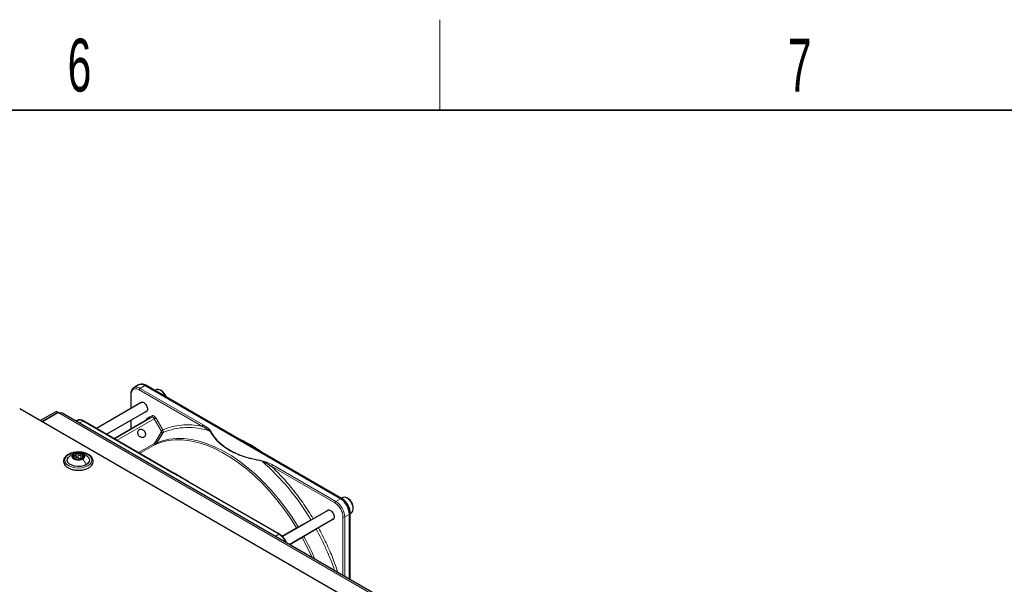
# Paper-space layout 'Blatt2' of a CAD drawing. Header units: millimetres. Extents: x 5 to 418, y 2 to 292.
# Tile 102 of 103: x 285 to 350, y 251 to 288. Entities that reach past the tile are written whole.
import ezdxf

# ---------------------------------------------------------------- set-up
doc = ezdxf.new("R2010")
doc.units = ezdxf.units.MM
doc.layers.add('SLD-0', color=7, linetype='Continuous')
doc.styles.add('SLDTEXTSTYLE0', font='TXT', dxfattribs={"width": 0.605})

psp = doc.layouts.new('Blatt2')

# ---------------------------------------------------------------- linework, layer by layer
at = {"color": 7, "linetype": 'Continuous', "lineweight": 25}
for p, q in [((292.52, 264.301), (292.207, 264.12)), ((292.207, 264.12), (292.221, 264.128)), ((292.592, 264.335), (292.547, 264.315)), ((305.912, 256.769), (292.937, 264.26)), ((305.977, 256.791), (293.002, 264.281)), ((293.681, 263.989), (293.595, 263.939)), ((294.02, 263.933), (293.973, 263.96)), ((292.698, 263.133), (289.733, 261.421)), ((292.01, 263.705), (292.01, 262.735)), ((342.386, 229.385), (284.639, 262.722)), ((285.994, 261.939), (287.055, 262.552)), ((286.112, 261.871), (287.173, 262.484)), ((287.184, 262.477), (286.124, 261.865)), ((287.173, 262.484), (287.055, 262.552)), ((287.173, 262.484), (287.173, 262.47)), ((287.29, 262.416), (287.184, 262.477)), ((290.4, 261.036), (293.094, 262.592)), ((343.554, 230.048), (287.457, 262.432)), ((288.436, 261.943), (288.37, 261.905)), ((294.883, 258.448), (288.893, 261.906)), ((293.226, 262.082), (290.908, 260.743)), ((292.01, 261.965), (292.01, 261.379)), ((294.125, 261.149), (293.716, 260.477)), ((288.271, 259.408), (288.271, 259.476)), ((288.375, 259.436), (288.375, 259.699)), ((288.784, 259.596), (288.784, 259.433)), ((295.886, 257.869), (294.877, 258.452)), ((301.869, 254.415), (295.879, 257.873)), ((306.055, 256.845), (305.969, 256.795)), ((306.394, 256.789), (306.347, 256.816)), ((305.073, 255.989), (302.07, 254.256)), ((306.759, 256.102), (306.759, 256.156)), ((302.512, 253.741), (305.469, 255.448)), ((306.501, 251.438), (306.501, 255.749)), ((306.55, 255.796), (306.545, 255.89)), ((306.552, 255.785), (306.639, 255.835)), ((306.552, 251.409), (306.552, 255.794))]:
    psp.add_line(p, q, dxfattribs=at)
at = {"color": 7, "linetype": 'Continuous', "lineweight": 18}
for p, q in [((296.753, 261.559), (292.564, 263.977)), ((292.623, 264.079), (292.937, 264.26)), ((296.812, 261.661), (292.623, 264.079)), ((292.937, 264.26), (292.98, 264.28)), ((292.98, 264.28), (305.955, 256.79)), ((292.034, 263.671), (292.034, 262.749)), ((343.388, 230.031), (287.29, 262.416)), ((288.614, 261.764), (288.852, 261.902)), ((288.852, 261.902), (294.841, 258.444)), ((290.925, 260.733), (293.398, 262.161)), ((293.56, 262.062), (291.091, 260.637)), ((292.034, 261.979), (292.034, 261.393)), ((293.087, 262.078), (293.244, 262.188)), ((293.398, 262.161), (293.226, 262.082)), ((293.244, 262.188), (293.417, 262.268)), ((294.021, 261.264), (293.56, 262.062)), ((293.66, 262.12), (294.121, 261.322)), ((293.593, 260.471), (294.024, 261.178)), ((292.508, 259.82), (293.532, 260.411)), ((293.613, 260.362), (292.591, 259.772)), ((293.716, 260.477), (293.694, 260.442)), ((288.24, 259.506), (288.24, 259.623)), ((288.252, 259.413), (288.252, 259.435)), ((288.516, 259.485), (288.516, 259.723)), ((288.701, 259.456), (288.701, 259.694)), ((288.853, 259.467), (288.853, 259.528)), ((305.54, 256.486), (301.351, 258.905)), ((305.599, 256.588), (301.41, 259.007)), ((295.838, 257.869), (301.828, 254.411)), ((305.912, 256.769), (305.599, 256.588)), ((305.955, 256.79), (305.912, 256.769)), ((303.113, 254.898), (303.951, 255.358)), ((304.098, 255.441), (304.226, 255.5)), ((306.07, 251.687), (306.07, 255.568)), ((306.188, 255.568), (306.501, 255.749)), ((306.188, 251.619), (306.188, 255.568)), ((306.501, 255.749), (306.541, 255.776)), ((306.535, 255.872), (306.541, 255.776)), ((306.541, 255.776), (306.541, 251.415)), ((302.044, 254.282), (303.003, 254.835)), ((304.299, 254.756), (303.481, 254.26)), ((304.562, 254.925), (304.444, 254.841)), ((301.828, 254.411), (301.589, 254.274)), ((303.372, 254.196), (302.548, 253.72))]:
    psp.add_line(p, q, dxfattribs=at)
at = {"color": 7, "linetype": 'Continuous', "lineweight": 25, "flags": 128}
for points in [[(294.33, 263.514), (294.312, 263.557), (294.218, 263.725), (294.097, 263.866), (293.963, 263.965), (293.829, 264.013), (293.711, 264.003), (293.681, 263.989)], [(289.046, 259.021), (288.879, 258.949), (288.684, 258.907), (288.476, 258.898), (288.272, 258.924), (288.088, 258.981), (287.941, 259.066), (287.841, 259.172), (287.796, 259.29), (287.811, 259.41), (287.884, 259.523), (287.889, 259.528)], [(288.82, 259.39), (288.686, 259.338), (288.528, 259.32), (288.37, 259.338), (288.236, 259.39), (288.147, 259.467), (288.115, 259.558), (288.147, 259.649), (288.236, 259.727)], [(288.236, 259.727), (288.37, 259.778), (288.528, 259.796), (288.686, 259.778), (288.82, 259.727), (288.909, 259.649), (288.94, 259.558), (288.909, 259.467), (288.82, 259.39)], [(289.158, 259.537), (289.215, 259.468), (289.259, 259.35), (289.244, 259.23), (289.172, 259.117), (289.046, 259.021)], [(306.639, 255.835), (306.657, 255.847), (306.729, 255.939), (306.759, 256.074), (306.744, 256.239), (306.687, 256.414), (306.592, 256.581), (306.471, 256.722), (306.337, 256.822), (306.204, 256.869), (306.086, 256.859), (306.055, 256.845)], [(306.552, 255.796), (306.552, 255.796), (306.552, 255.794)]]:
    psp.add_lwpolyline(points, dxfattribs=at)
at = {"color": 7, "linetype": 'Continuous', "lineweight": 18, "flags": 128}
for points in [[(293.56, 262.062), (293.543, 262.089), (293.523, 262.112), (293.502, 262.132), (293.48, 262.148), (293.457, 262.159), (293.436, 262.165), (293.416, 262.166), (293.398, 262.161)], [(293.56, 262.062), (293.572, 262.069), (293.586, 262.077), (293.6, 262.085), (293.614, 262.093), (293.627, 262.101), (293.64, 262.109), (293.651, 262.115), (293.66, 262.12)], [(303.003, 254.835), (302.591, 255.48), (302.154, 256.102), (301.693, 256.697), (301.211, 257.262), (300.711, 257.793), (300.197, 258.288), (299.671, 258.742), (299.136, 259.153), (298.596, 259.52), (298.054, 259.839), (297.514, 260.108), (296.977, 260.327), (296.449, 260.494), (295.931, 260.607), (295.428, 260.666), (294.941, 260.671), (294.475, 260.622), (294.031, 260.519), (293.613, 260.362)], [(293.694, 260.442), (294.114, 260.6), (294.559, 260.703), (295.027, 260.753), (295.515, 260.748), (296.02, 260.688), (296.539, 260.575), (297.07, 260.408), (297.607, 260.188), (298.15, 259.918), (298.694, 259.598), (299.235, 259.23), (299.771, 258.817), (300.299, 258.362), (300.815, 257.866), (301.316, 257.333), (301.799, 256.766), (302.262, 256.169), (302.701, 255.545), (303.113, 254.898)], [(289.164, 258.953), (288.978, 258.87), (288.761, 258.818), (288.528, 258.801), (288.295, 258.818), (288.078, 258.87), (287.892, 258.953), (287.748, 259.06), (287.659, 259.186), (287.628, 259.32), (287.659, 259.455), (287.748, 259.58), (287.892, 259.688), (288.078, 259.77), (288.295, 259.822), (288.528, 259.84), (288.761, 259.822), (288.978, 259.77), (289.164, 259.688), (289.307, 259.58), (289.397, 259.455), (289.428, 259.32), (289.397, 259.186), (289.307, 259.06), (289.164, 258.953)], [(304.027, 252.866), (303.725, 253.517), (303.372, 254.196)]]:
    psp.add_lwpolyline(points, dxfattribs=at)
at = {"color": 7, "linetype": 'Continuous', "lineweight": 18}
for centre, radius, start, end in [((292.377, 263.732), 0.426, 54.62987, 111.51638), ((292.692, 263.971), 0.128, 122.60548, 177.39452), ((293.014, 262.03), 0.088, 345.8273, 33.1487), ((293.35, 262.225), 0.0796, 306.41371, 32.99809), ((295.821, 257.037), 4.448, 71.14112, 112.41761), ((296.881, 261.553), 0.128, 122.60548, 177.39452), ((290.046, 247.082), 16.182, 30.75996, 48.79776), ((301.479, 258.899), 0.128, 122.60548, 177.39452), ((305.668, 256.481), 0.128, 122.60548, 177.39452), ((304.909, 255.51), 1.281, 2.60548, 57.39452), ((305.967, 256.77), 0.0233, 64.10587, 120.34606), ((306.129, 255.681), 0.128, 242.60967, 297.39033), ((306.529, 255.796), 0.0233, 299.64542, 355.89309), ((289.284, 246.447), 17.161, 18.89787, 28.95944), ((288.745, 246.161), 16.816, 23.10536, 28.79286)]:
    psp.add_arc(centre, radius, start, end, dxfattribs=at)
at = {"color": 7, "linetype": 'Continuous', "lineweight": 25}
for centre, radius, start, end in [((292.693, 263.919), 0.419, 54.38242, 114.30712), ((292.733, 263.93), 0.429, 54.84405, 109.17366), ((292.992, 264.26), 0.0233, 64.10587, 120.34606), ((293.599, 263.269), 0.786, 17.39451, 57.60657), ((287.388, 262.279), 0.168, 65.69288, 125.61758), ((288.321, 259.559), 0.165, 160.539, 249.25792), ((288.451, 259.426), 0.342, 93.4335, 146.56112), ((288.527, 259.917), 0.576, 242.64283, 279.7711), ((288.529, 259.2), 0.576, 62.64283, 99.7711), ((288.63, 259.631), 0.211, 254.27078, 268.14314), ((288.604, 259.691), 0.342, 273.4335, 326.56112), ((288.735, 259.557), 0.165, 340.539, 69.25792), ((305.222, 255.691), 1.281, 2.60548, 57.39452), ((305.255, 255.705), 1.291, 7.42286, 57.14167), ((305.964, 256.771), 0.0234, 357.4371, 55.95309), ((305.994, 256.136), 0.766, 1.52057, 58.47405)]:
    psp.add_arc(centre, radius, start, end, dxfattribs=at)
for points, knots in [([(292.226, 264.125), (292.201, 264.112), (292.139, 264.081), (292.069, 263.988), (292.025, 263.866), (292.007, 263.769), (292.011, 263.713), (292.012, 263.704)], [0, 0, 0, 0, 0.178354, 0.449158, 0.712581, 0.953986, 1, 1, 1, 1]), ([(292.635, 263.096), (292.65, 263.119), (292.682, 263.165), (292.766, 263.178), (292.865, 263.144), (292.964, 263.064), (293.048, 262.95), (293.107, 262.819), (293.114, 262.738), (293.118, 262.698)], [0, 0, 0, 0, 0.132467, 0.277056, 0.421645, 0.566234, 0.710822, 0.855411, 1, 1, 1, 1]), ([(293.118, 262.698), (293.114, 262.662), (293.107, 262.59), (293.051, 262.525), (292.995, 262.521), (292.969, 262.519)], [0, 0, 0, 0, 0.342828, 0.685656, 1, 1, 1, 1]), ([(288.894, 261.903), (288.871, 261.917), (288.812, 261.951), (288.713, 261.983), (288.599, 261.993), (288.507, 261.982), (288.463, 261.953), (288.45, 261.945)], [0, 0, 0, 0, 0.145773, 0.386037, 0.633577, 0.892944, 1, 1, 1, 1]), ([(293.226, 262.082), (293.232, 262.086), (293.245, 262.095), (293.254, 262.115), (293.257, 262.134), (293.257, 262.152), (293.253, 262.17), (293.247, 262.182), (293.244, 262.188)], [0, 0, 0, 0, 0.198498, 0.430822, 0.560297, 0.69832, 0.844889, 1, 1, 1, 1]), ([(296.753, 261.559), (296.857, 261.508), (297.048, 261.416), (297.193, 261.299), (297.259, 261.246)], [0, 0, 0, 0, 0.5464871, 1, 1, 1, 1]), ([(300.695, 259.84), (300.54, 259.948), (300.218, 260.173), (299.725, 260.459), (299.348, 260.659), (299.141, 260.744), (299.101, 260.76)], [0, 0, 0, 0, 0.292559, 0.608996, 0.925533, 1, 1, 1, 1]), ([(288.603, 259.849), (288.559, 259.852), (288.439, 259.859), (288.243, 259.834), (288.032, 259.781), (287.846, 259.697), (287.695, 259.587), (287.59, 259.456), (287.539, 259.309), (287.546, 259.161), (287.606, 259.024), (287.712, 258.903), (287.859, 258.8), (288.045, 258.719), (288.257, 258.669), (288.418, 258.646), (288.503, 258.651), (288.512, 258.651)], [0, 0, 0, 0, 0.043178, 0.116961, 0.19094, 0.26533, 0.340301, 0.415461, 0.48884, 0.558844, 0.627333, 0.696902, 0.76915, 0.842962, 0.916921, 0.990714, 1, 1, 1, 1]), ([(289.206, 259.692), (289.176, 259.708), (289.088, 259.755), (288.918, 259.811), (288.742, 259.847), (288.634, 259.849), (288.603, 259.849)], [0, 0, 0, 0, 0.180167, 0.52014, 0.85956, 1, 1, 1, 1]), ([(293.613, 260.362), (293.629, 260.372), (293.661, 260.394), (293.683, 260.426), (293.694, 260.442)], [0, 0, 0, 0, 0.499991, 1, 1, 1, 1]), ([(288.089, 259.684), (288.055, 259.662), (287.982, 259.617), (287.92, 259.558), (287.887, 259.526)], [0, 0, 0, 0, 0.4735862, 1, 1, 1, 1]), ([(288.505, 259.793), (288.489, 259.795), (288.411, 259.805), (288.265, 259.767), (288.149, 259.712), (288.088, 259.683)], [0, 0, 0, 0, 0.114409, 0.534763, 1, 1, 1, 1]), ([(288.166, 259.614), (288.164, 259.609), (288.162, 259.598), (288.169, 259.578), (288.183, 259.559), (288.196, 259.547), (288.203, 259.542)], [0, 0, 0, 0, 0.249857, 0.499466, 0.749011, 1, 1, 1, 1]), ([(288.24, 259.623), (288.232, 259.626), (288.217, 259.632), (288.194, 259.633), (288.175, 259.628), (288.169, 259.619), (288.166, 259.614)], [0, 0, 0, 0, 0.249807, 0.500055, 0.750309, 1, 1, 1, 1]), ([(288.252, 259.435), (288.259, 259.437), (288.27, 259.441), (288.272, 259.454), (288.268, 259.468), (288.258, 259.485), (288.238, 259.511), (288.217, 259.529), (288.203, 259.542)], [0, 0, 0, 0, 0.249201, 0.374338, 0.498932, 0.624008, 0.74976, 1, 1, 1, 1]), ([(288.24, 259.623), (288.257, 259.617), (288.283, 259.608), (288.315, 259.61), (288.338, 259.618), (288.355, 259.633), (288.372, 259.659), (288.374, 259.684), (288.375, 259.701)], [0, 0, 0, 0, 0.249168, 0.374303, 0.498903, 0.623987, 0.749746, 1, 1, 1, 1]), ([(288.252, 259.435), (288.248, 259.434), (288.241, 259.433), (288.24, 259.426), (288.246, 259.416), (288.257, 259.409), (288.263, 259.405)], [0, 0, 0, 0, 0.249852, 0.499902, 0.750115, 1, 1, 1, 1]), ([(288.263, 259.405), (288.27, 259.402), (288.283, 259.395), (288.309, 259.386), (288.334, 259.379), (288.348, 259.377), (288.355, 259.376)], [0, 0, 0, 0, 0.249991, 0.499611, 0.749127, 1, 1, 1, 1]), ([(288.375, 259.463), (288.375, 259.45), (288.374, 259.424), (288.36, 259.404), (288.353, 259.395)], [0, 0, 0, 0, 0.50155, 1, 1, 1, 1]), ([(288.54, 259.347), (288.53, 259.349), (288.516, 259.351), (288.485, 259.354), (288.458, 259.358), (288.431, 259.363), (288.394, 259.37), (288.371, 259.373), (288.355, 259.376)], [0, 0, 0, 0, 0.249199, 0.374336, 0.49893, 0.624007, 0.749759, 1, 1, 1, 1]), ([(288.431, 259.767), (288.423, 259.765), (288.406, 259.761), (288.388, 259.745), (288.377, 259.724), (288.376, 259.709), (288.375, 259.701)], [0, 0, 0, 0, 0.250033, 0.499632, 0.749228, 1, 1, 1, 1]), ([(288.375, 259.463), (288.376, 259.471), (288.377, 259.486), (288.388, 259.507), (288.406, 259.522), (288.43, 259.531), (288.457, 259.53), (288.482, 259.521), (288.503, 259.506), (288.512, 259.492), (288.516, 259.485)], [0, 0, 0, 0, 0.125193, 0.249438, 0.374279, 0.499024, 0.623869, 0.749369, 0.87443, 1, 1, 1, 1]), ([(288.516, 259.723), (288.512, 259.73), (288.503, 259.744), (288.482, 259.759), (288.457, 259.769), (288.44, 259.768), (288.431, 259.767)], [0, 0, 0, 0, 0.2498147, 0.4999078, 0.7501201, 1, 1, 1, 1]), ([(288.512, 258.651), (288.579, 258.652), (288.721, 258.654), (288.932, 258.696), (289.13, 258.766), (289.298, 258.865), (289.425, 258.987), (289.501, 259.129), (289.52, 259.278), (289.482, 259.421), (289.397, 259.549), (289.297, 259.636), (289.225, 259.68), (289.206, 259.692)], [0, 0, 0, 0, 0.086679, 0.18602, 0.285774, 0.386232, 0.487425, 0.587594, 0.683756, 0.776289, 0.868666, 0.964239, 1, 1, 1, 1]), ([(288.516, 259.723), (288.526, 259.708), (288.54, 259.686), (288.571, 259.666), (288.597, 259.658), (288.625, 259.658), (288.662, 259.667), (288.685, 259.683), (288.701, 259.694)], [0, 0, 0, 0, 0.249199, 0.374336, 0.49893, 0.624007, 0.749759, 1, 1, 1, 1]), ([(288.573, 259.429), (288.561, 259.436), (288.537, 259.45), (288.523, 259.473), (288.516, 259.485)], [0, 0, 0, 0, 0.498457, 1, 1, 1, 1]), ([(288.54, 259.347), (288.544, 259.347), (288.553, 259.345), (288.574, 259.345), (288.599, 259.346), (288.616, 259.348), (288.625, 259.349)], [0, 0, 0, 0, 0.249815, 0.499908, 0.75012, 1, 1, 1, 1]), ([(288.701, 259.456), (288.689, 259.447), (288.666, 259.43), (288.638, 259.424), (288.624, 259.421)], [0, 0, 0, 0, 0.501552, 1, 1, 1, 1]), ([(288.625, 259.349), (288.633, 259.351), (288.65, 259.354), (288.668, 259.359), (288.679, 259.365), (288.68, 259.368), (288.681, 259.369)], [0, 0, 0, 0, 0.250033, 0.499632, 0.749228, 1, 1, 1, 1]), ([(288.816, 259.447), (288.799, 259.439), (288.773, 259.428), (288.74, 259.411), (288.718, 259.398), (288.701, 259.388), (288.684, 259.377), (288.682, 259.372), (288.681, 259.369)], [0, 0, 0, 0, 0.249168, 0.374303, 0.498903, 0.623987, 0.749746, 1, 1, 1, 1]), ([(289.163, 259.532), (289.094, 259.59), (288.973, 259.69), (288.807, 259.768), (288.719, 259.774), (288.697, 259.775)], [0, 0, 0, 0, 0.507466, 0.877443, 1, 1, 1, 1]), ([(288.793, 259.711), (288.786, 259.714), (288.773, 259.72), (288.747, 259.718), (288.722, 259.71), (288.708, 259.7), (288.701, 259.694)], [0, 0, 0, 0, 0.249991, 0.499611, 0.749127, 1, 1, 1, 1]), ([(288.804, 259.635), (288.796, 259.619), (288.785, 259.596), (288.784, 259.567), (288.788, 259.548), (288.798, 259.535), (288.818, 259.525), (288.839, 259.527), (288.853, 259.528)], [0, 0, 0, 0, 0.249201, 0.374338, 0.498932, 0.624008, 0.74976, 1, 1, 1, 1]), ([(288.804, 259.635), (288.807, 259.642), (288.814, 259.657), (288.816, 259.679), (288.81, 259.698), (288.799, 259.707), (288.793, 259.711)], [0, 0, 0, 0, 0.249852, 0.499902, 0.750115, 1, 1, 1, 1]), ([(288.816, 259.447), (288.823, 259.45), (288.839, 259.457), (288.862, 259.471), (288.881, 259.487), (288.887, 259.497), (288.89, 259.502)], [0, 0, 0, 0, 0.249807, 0.500055, 0.750309, 1, 1, 1, 1]), ([(288.89, 259.502), (288.892, 259.507), (288.894, 259.516), (288.887, 259.526), (288.873, 259.53), (288.86, 259.529), (288.853, 259.528)], [0, 0, 0, 0, 0.249857, 0.499466, 0.749011, 1, 1, 1, 1]), ([(300.705, 259.257), (300.737, 259.245), (300.802, 259.221), (300.905, 259.172), (301.012, 259.115), (301.116, 259.055), (301.228, 258.987), (301.303, 258.937), (301.351, 258.905)], [0, 0, 0, 0, 0.131707, 0.266427, 0.45503, 0.620819, 0.756483, 1, 1, 1, 1]), ([(306.385, 256.362), (306.347, 256.421), (306.294, 256.505), (306.202, 256.611), (306.121, 256.69), (306.041, 256.754), (305.992, 256.78), (305.977, 256.788)], [0, 0, 0, 0, 0.332055, 0.465031, 0.682019, 0.901125, 1, 1, 1, 1]), ([(305.988, 256.768), (306.057, 256.719), (306.163, 256.645), (306.291, 256.492), (306.38, 256.359), (306.45, 256.216), (306.51, 256.058), (306.519, 255.957), (306.525, 255.901)], [0, 0, 0, 0, 0.260513, 0.400752, 0.543967, 0.687182, 0.82742, 1, 1, 1, 1]), ([(305.01, 255.953), (305.025, 255.975), (305.056, 256.021), (305.14, 256.035), (305.239, 256.001), (305.339, 255.92), (305.423, 255.807), (305.481, 255.676), (305.489, 255.595), (305.493, 255.554)], [0, 0, 0, 0, 0.132467, 0.277056, 0.421645, 0.566234, 0.710822, 0.855411, 1, 1, 1, 1]), ([(306.545, 255.89), (306.545, 255.899), (306.543, 255.946), (306.522, 256.033), (306.485, 256.153), (306.439, 256.262), (306.401, 256.332), (306.385, 256.362)], [0, 0, 0, 0, 0.0574561, 0.3187987, 0.5412481, 0.8062647, 1, 1, 1, 1]), ([(305.493, 255.554), (305.489, 255.518), (305.481, 255.447), (305.425, 255.381), (305.37, 255.377), (305.343, 255.375)], [0, 0, 0, 0, 0.342828, 0.685656, 1, 1, 1, 1]), ([(302.275, 253.989), (302.237, 254.049), (302.184, 254.132), (302.091, 254.239), (302.009, 254.317), (301.93, 254.381), (301.882, 254.406), (301.869, 254.413)], [0, 0, 0, 0, 0.335679, 0.470244, 0.690003, 0.912197, 1, 1, 1, 1]), ([(302.343, 253.85), (302.334, 253.87), (302.315, 253.918), (302.289, 253.963), (302.275, 253.989)], [0, 0, 0, 0, 0.431042, 1, 1, 1, 1])]:
    psp.add_open_spline(points, degree=3, knots=knots, dxfattribs=at)
at = {"color": 7, "linetype": 'Continuous', "lineweight": 18}
for points, knots in [([(292.564, 263.977), (292.495, 264.008), (292.356, 264.07), (292.181, 264.029), (292.058, 263.898), (292.042, 263.746), (292.034, 263.671)], [0, 0, 0, 0, 0.25, 0.5, 0.75, 1, 1, 1, 1]), ([(292.034, 263.671), (292.027, 263.676), (292.013, 263.685), (292.011, 263.698), (292.01, 263.703)], [0, 0, 0, 0, 0.516427, 1, 1, 1, 1]), ([(288.852, 261.902), (288.774, 261.938), (288.618, 262.009), (288.496, 261.965), (288.435, 261.943)], [0, 0, 0, 0, 0.500051, 1, 1, 1, 1]), ([(288.894, 261.906), (288.888, 261.908), (288.875, 261.913), (288.86, 261.905), (288.852, 261.902)], [0, 0, 0, 0, 0.499665, 1, 1, 1, 1]), ([(293.046, 261.989), (293.048, 262.005), (293.051, 262.045), (293.074, 262.065), (293.087, 262.078)], [0, 0, 0, 0, 0.402467, 1, 1, 1, 1]), ([(293.417, 262.268), (293.435, 262.273), (293.471, 262.282), (293.54, 262.254), (293.609, 262.199), (293.644, 262.146), (293.66, 262.12)], [0, 0, 0, 0, 0.240773, 0.5, 0.759227, 1, 1, 1, 1]), ([(294.024, 261.178), (294.027, 261.184), (294.033, 261.197), (294.035, 261.219), (294.031, 261.243), (294.024, 261.257), (294.021, 261.264)], [0, 0, 0, 0, 0.248974, 0.501635, 0.750749, 1, 1, 1, 1]), ([(294.121, 261.322), (294.316, 261.4), (294.706, 261.555), (295.352, 261.659), (296.034, 261.674), (296.514, 261.597), (296.753, 261.559)], [0, 0, 0, 0, 0.249327, 0.5, 0.750673, 1, 1, 1, 1]), ([(294.125, 261.149), (294.131, 261.16), (294.142, 261.183), (294.148, 261.225), (294.143, 261.274), (294.129, 261.306), (294.121, 261.322)], [0, 0, 0, 0, 0.219499, 0.459352, 0.719529, 1, 1, 1, 1]), ([(297.296, 261.26), (297.247, 261.32), (297.125, 261.468), (296.93, 261.588), (296.812, 261.661)], [0, 0, 0, 0, 0.39819, 1, 1, 1, 1]), ([(297.259, 261.246), (297.265, 261.249), (297.276, 261.256), (297.289, 261.259), (297.296, 261.26)], [0, 0, 0, 0, 0.483164, 1, 1, 1, 1]), ([(297.259, 261.246), (297.337, 261.116), (297.484, 260.868), (297.781, 260.531), (298.122, 260.239), (298.511, 259.982), (298.955, 259.757), (299.462, 259.56), (300.047, 259.388), (300.478, 259.302), (300.705, 259.257)], [0, 0, 0, 0, 0.140701, 0.267721, 0.384941, 0.499776, 0.614572, 0.731748, 0.859012, 1, 1, 1, 1]), ([(300.716, 259.286), (300.511, 259.326), (300.11, 259.403), (299.541, 259.564), (299.014, 259.761), (298.534, 260.001), (298.12, 260.278), (297.778, 260.582), (297.499, 260.911), (297.365, 261.142), (297.296, 261.26)], [0, 0, 0, 0, 0.12858, 0.2500863, 0.3751091, 0.4999998, 0.6248906, 0.7499133, 0.8714092, 1, 1, 1, 1]), ([(293.532, 260.411), (293.544, 260.419), (293.568, 260.435), (293.585, 260.459), (293.593, 260.471)], [0, 0, 0, 0, 0.5, 1, 1, 1, 1]), ([(288.091, 259.68), (288.098, 259.685), (288.137, 259.717), (288.191, 259.722), (288.236, 259.727)], [0, 0, 0, 0, 0.162643, 1, 1, 1, 1]), ([(300.705, 259.257), (300.707, 259.263), (300.71, 259.274), (300.714, 259.282), (300.716, 259.286)], [0, 0, 0, 0, 0.499999, 1, 1, 1, 1]), ([(301.41, 259.007), (301.285, 259.074), (301.076, 259.187), (300.819, 259.258), (300.716, 259.286)], [0, 0, 0, 0, 0.600655, 1, 1, 1, 1]), ([(301.351, 258.905), (301.602, 258.654), (302.107, 258.152), (302.82, 257.304), (303.494, 256.403), (303.897, 255.761), (304.098, 255.441)], [0, 0, 0, 0, 0.249257, 0.5, 0.750743, 1, 1, 1, 1]), ([(294.841, 258.444), (294.849, 258.448), (294.864, 258.454), (294.879, 258.453), (294.883, 258.448), (294.883, 258.448)], [0, 0, 0, 0, 0.499627, 0.999253, 1, 1, 1, 1]), ([(294.841, 258.444), (294.951, 258.382), (295.117, 258.286), (295.34, 258.157), (295.563, 258.028), (295.729, 257.932), (295.838, 257.869)], [0, 0, 0, 0, 0.328002, 0.499943, 0.671978, 1, 1, 1, 1]), ([(295.88, 257.873), (295.874, 257.875), (295.862, 257.88), (295.846, 257.872), (295.838, 257.869)], [0, 0, 0, 0, 0.498808, 1, 1, 1, 1]), ([(306.07, 255.568), (306.063, 255.649), (306.052, 255.774), (305.986, 255.954), (305.918, 256.092), (305.833, 256.22), (305.709, 256.368), (305.606, 256.44), (305.54, 256.486)], [0, 0, 0, 0, 0.2394568, 0.3683607, 0.5, 0.6316393, 0.7605432, 1, 1, 1, 1]), ([(304.098, 255.441), (304.088, 255.435), (304.068, 255.424), (304.028, 255.402), (303.988, 255.379), (303.963, 255.365), (303.951, 255.358)], [0, 0, 0, 0, 0.283074, 0.544119, 0.783104, 1, 1, 1, 1]), ([(303.003, 254.835), (303.02, 254.845), (303.054, 254.865), (303.093, 254.887), (303.113, 254.898)], [0, 0, 0, 0, 0.495617, 1, 1, 1, 1]), ([(303.026, 254.807), (303.024, 254.809), (303.015, 254.815), (303.008, 254.826), (303.003, 254.835)], [0, 0, 0, 0, 0.180328, 1, 1, 1, 1]), ([(303.132, 254.869), (303.131, 254.87), (303.125, 254.878), (303.119, 254.889), (303.113, 254.898)], [0, 0, 0, 0, 0.1518539, 1, 1, 1, 1]), ([(304.299, 254.756), (304.311, 254.763), (304.336, 254.777), (304.375, 254.8), (304.414, 254.824), (304.434, 254.835), (304.444, 254.841)], [0, 0, 0, 0, 0.216924, 0.455917, 0.716953, 1, 1, 1, 1]), ([(304.444, 254.841), (304.62, 254.508), (304.974, 253.838), (305.407, 252.842), (305.632, 252.187), (305.737, 251.879)], [0, 0, 0, 0, 0.345104, 0.692266, 1, 1, 1, 1]), ([(301.828, 254.411), (301.835, 254.415), (301.85, 254.421), (301.865, 254.42), (301.87, 254.415), (301.87, 254.414)], [0, 0, 0, 0, 0.483421, 0.966842, 1, 1, 1, 1]), ([(302.288, 253.87), (302.274, 253.904), (302.221, 254.037), (302.056, 254.247), (301.904, 254.356), (301.828, 254.411)], [0, 0, 0, 0, 0.146557, 0.573279, 1, 1, 1, 1]), ([(303.372, 254.196), (303.367, 254.205), (303.361, 254.217), (303.359, 254.228), (303.359, 254.23)], [0, 0, 0, 0, 0.80906, 1, 1, 1, 1]), ([(303.372, 254.196), (303.389, 254.206), (303.423, 254.226), (303.462, 254.249), (303.481, 254.26)], [0, 0, 0, 0, 0.495823, 1, 1, 1, 1]), ([(303.481, 254.26), (303.476, 254.269), (303.47, 254.28), (303.466, 254.29), (303.465, 254.291)], [0, 0, 0, 0, 0.836939, 1, 1, 1, 1])]:
    psp.add_open_spline(points, degree=3, knots=knots, dxfattribs=at)
at = {"color": 7, "linetype": 'Continuous', "lineweight": 25}
for points in [[(292.868, 260.845), (292.839, 260.833), (292.78, 260.81), (292.678, 260.829), (292.584, 260.886), (292.511, 260.976), (292.469, 261.084), (292.467, 261.194), (292.502, 261.292), (292.552, 261.331), (292.576, 261.35)], [(292.576, 261.35), (292.606, 261.362), (292.664, 261.386), (292.766, 261.367), (292.86, 261.31), (292.934, 261.22), (292.975, 261.111), (292.977, 261.001), (292.942, 260.903), (292.893, 260.865), (292.868, 260.845)]]:
    psp.add_open_spline(points, degree=3, dxfattribs=at)
at = {"color": 7, "linetype": 'Continuous', "lineweight": 18}
for points in [[(294.121, 261.322), (294.115, 261.319), (294.102, 261.311), (294.075, 261.296), (294.046, 261.279), (294.029, 261.269), (294.021, 261.264)], [(294.125, 261.149), (294.119, 261.147), (294.106, 261.143), (294.078, 261.148), (294.049, 261.159), (294.032, 261.172), (294.024, 261.178)], [(293.613, 260.362), (293.607, 260.36), (293.595, 260.357), (293.572, 260.367), (293.549, 260.385), (293.538, 260.402), (293.532, 260.411)], [(293.694, 260.442), (293.688, 260.44), (293.675, 260.436), (293.647, 260.441), (293.618, 260.453), (293.601, 260.465), (293.593, 260.471)], [(289.046, 259.021), (289.015, 259.086), (288.951, 259.218), (288.863, 259.333), (288.82, 259.39)]]:
    psp.add_open_spline(points, degree=3, dxfattribs=at)
at = {"layer": 'SLD-0', "lineweight": 18}
psp.add_line((312.5, 282.5), (312.5, 288.5), dxfattribs=at)
at = {"layer": 'SLD-0', "lineweight": 35}
psp.add_line((408, 282.5), (26, 282.5), dxfattribs=at)

# ---------------------------------------------------------------- texts
at = {"layer": 'SLD-0', "char_height": 3.5, "attachment_point": 2, "style": 'SLDTEXTSTYLE0'}
for s, insert in [('6', (288.603, 287.243)), ('7', (336.353, 287.243))]:
    psp.add_mtext(s, dxfattribs=dict(at, insert=insert))

doc.saveas('drawing.dxf')
